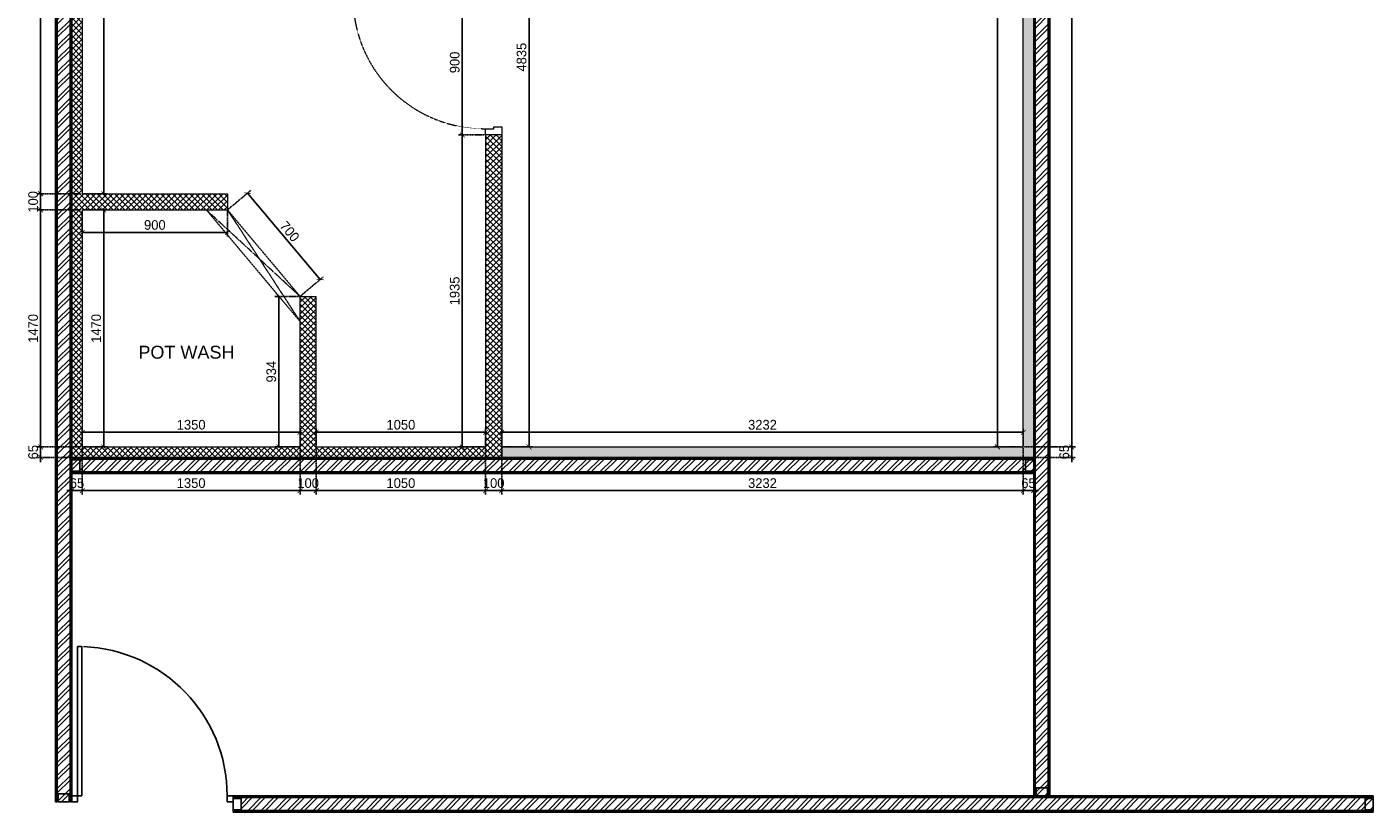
# Model space of a CAD drawing. Header units: millimetres. Extents: x 325 to 233617, y -9828 to 20555.
# Tile 24 of 45: x 138672 to 147015, y 3766 to 8636. Entities that reach past the tile are written whole.
import ezdxf

# ---------------------------------------------------------------- set-up
doc = ezdxf.new("R2010")
doc.units = ezdxf.units.MM
doc.header["$LTSCALE"] = 2.5
for name, pattern in [('HIDDEN', [0.375, 0.25, -0.125]), ('HIDDEN2 IDS', [1.666875, 1.11125, -0.555625]), ('HIDDENX2', [19.05, 12.7, -6.35])]:
    doc.linetypes.add(name, pattern=pattern)
for name, color, linetype, lineweight in [('Dimension', 40, 'Continuous', 0), ('ELEVATION 1', 143, 'Continuous', 18), ('HATCH LIGHT', 250, 'Continuous', 0), ('HATCH MEDIUM', 251, 'Continuous', 5), ('TEXT', 40, 'Continuous', 0), ('WALL', 132, 'Continuous', 25)]:
    doc.layers.add(name, color=color, linetype=linetype, lineweight=lineweight)
doc.layers.add('PROPOSED D&W', color=150, linetype='Continuous')
doc.layers.add('PROPOSED PARTITION', color=4, linetype='Continuous')
doc.styles.add('RG_3F_TITLE BLOCK_A1$0$A1 TBLOCK LBV$0$Style-arial', font='arial.ttf')
doc.styles.get("Standard").update_dxf_attribs({"font": 'GOTHIC.TTF'})
doc.dimstyles.new('AJKD_30', dxfattribs={"dimscale": 30, "dimtxt": 2, "dimasz": 1, "dimexe": 0.8, "dimexo": 0.8, "dimgap": 0.5, "dimtad": 1, "dimdec": 0, "dimzin": 0, "dimdsep": 46, "dimtxsty": 'Standard', "dimblk": 'ARCHTICK', "dimcen": 0.125, "dimclrd": 251, "dimclre": 251, "dimclrt": 42, "dimadec": 0, "dimazin": 0, "dimtfac": 1, "dimtdec": 0, "dimtix": 1, "dimtmove": 0, "dimatfit": 3, "dimfxl": 0, "dimtolj": 1, "dimtzin": 0, "dimarcsym": 0})

# ---------------------------------------------------------------- blocks, each defined once
blk = doc.blocks.new('*U84')
for points in [[(0, 0), (6936.3, 0), (6936.3, -10), (0, -10)], [(0, -100), (6936.3, -100), (6936.3, -90), (0, -90)]]:
    blk.add_lwpolyline(points, close=True)
at = {"color": 8}
for points in [[(0, -15), (50, -15), (50, -85), (0, -85)], [(6886.3, -15), (6936.3, -15), (6936.3, -85), (6886.3, -85)]]:
    blk.add_lwpolyline(points, close=True, dxfattribs=at)
blk = doc.blocks.new('*U96')
for points in [[(0, 0), (7065.6, 0), (7065.6, -10), (0, -10)], [(0, -100), (7065.6, -100), (7065.6, -90), (0, -90)]]:
    blk.add_lwpolyline(points, close=True)
at = {"color": 8}
for points in [[(0, -15), (50, -15), (50, -85), (0, -85)], [(7015.6, -15), (7065.6, -15), (7065.6, -85), (7015.6, -85)]]:
    blk.add_lwpolyline(points, close=True, dxfattribs=at)
blk = doc.blocks.new('*U83')
for points in [[(0, 0), (5962.2, 0), (5962.2, -10), (0, -10)], [(0, -100), (5962.2, -100), (5962.2, -90), (0, -90)]]:
    blk.add_lwpolyline(points, close=True)
at = {"color": 8}
for points in [[(0, -15), (50, -15), (50, -85), (0, -85)], [(5912.2, -15), (5962.2, -15), (5962.2, -85), (5912.2, -85)]]:
    blk.add_lwpolyline(points, close=True, dxfattribs=at)
blk = doc.blocks.new('*U|REF|REF|REF|REF|REF|REF81')
for p, q in [((915, 50), (915, -1227)), ((950, 50), (915, 50)), ((950, 50), (950, -1227)), ((915, -1227), (950, -1227))]:
    blk.add_line(p, q)
for points in [[(-327, 100), (-377, 100), (-377, 50), (-327, 50)], [(1000, 100), (950, 100), (950, 50), (1000, 50)]]:
    blk.add_lwpolyline(points, close=True)
blk.add_arc((950, 50), 1277, 180, 267.7713)
blk = doc.blocks.new('*U94')
for points in [[(0, 0), (8619.7, 0), (8619.7, -10), (0, -10)], [(0, -100), (8619.7, -100), (8619.7, -90), (0, -90)]]:
    blk.add_lwpolyline(points, close=True)
at = {"color": 8}
for points in [[(0, -15), (50, -15), (50, -85), (0, -85)], [(8569.7, -15), (8619.7, -15), (8619.7, -85), (8569.7, -85)]]:
    blk.add_lwpolyline(points, close=True, dxfattribs=at)
blk = doc.blocks.new('*U74')
h = blk.add_hatch(color=252)
h.paths.add_polyline_path([(-0.0025, 0.0153, 0.724863), (-0.0025, 0), (-0.0025, -0.036), (-0.0005, -0.036), (-0.0005, -0.0004, 1.209796)])
h.paths.add_polyline_path([(-0.006, 0.0076, -1), (0.006, 0.0076, -1)], flags=16)
blk.add_hatch(color=252).paths.add_polyline_path([(0.0076, 0.0101, -0.06361), (0.008, 0.0081), (0.0436, 0.0081), (0.0436, 0.0101)])
blk.add_lwpolyline([(-0.0025, 0.0153, 0.723917), (-0.0025, 0), (-0.0025, -0.036), (-0.0005, -0.036), (-0.0005, -0.0004, 1.209796), (-0.0025, 0.0153)], format="xyb")
blk.add_lwpolyline([(0.008, 0.0081), (0.0436, 0.0081), (0.0436, 0.0101), (0.0076, 0.0101)])
blk.add_circle((0, 0.0076), 0.00604)
blk = doc.blocks.new('*U117')
h = blk.add_hatch(color=7)
h.dxf.hatch_style = 1
h.paths.add_polyline_path([(47.5, -8.5), (47.5, -822), (97.5, -822), (97.5, -8.5)])
for points in [[(50, 51), (50, 100), (0, 100), (0, 0), (39, 0), (39, 51), (50, 51)], [(850, 51), (850, 100), (900, 100), (900, 0), (861, 0), (861, 51), (850, 51)]]:
    blk.add_lwpolyline(points)
blk.add_lwpolyline([(47.5, -8.5), (47.5, -822), (97.5, -822), (97.5, -8.5)], close=True)
at = {"color": 8, "linetype": 'HIDDEN2 IDS', "ltscale": 0.5}
blk.add_arc((47.5, -8.5), 813.5, 270.00154, 0.53069, dxfattribs=at)
at = {"xscale": -1000, "yscale": 1000, "zscale": 1000, "rotation": 180}
blk.add_blockref('*U74', (39.5, -0.4), dxfattribs=at)
blk = doc.blocks.new('_ArchTick')
at = {"color": 0, "linetype": 'ByBlock', "const_width": 0.15}
blk.add_lwpolyline([(-0.5, -0.5), (0.5, 0.5)], dxfattribs=at)
blk = doc.blocks.new('*D210')
at = {"layer": 'Defpoints', "color": 0}
for p in [(140364.4, 6121.5), (139014.4, 6030.7), (140364.4, 6030.7)]:
    blk.add_point(p, dxfattribs=at)
at = {"layer": 'Dimension', "color": 251, "linetype": 'HIDDEN', "lineweight": -2}
for p, q in [((139014.4, 6036.7), (139014.4, 6145.5)), ((140364.4, 6036.7), (140364.4, 6145.5))]:
    blk.add_line(p, q, dxfattribs=at)
at = {"layer": 'Dimension', "color": 251, "lineweight": -2}
blk.add_line((139014.4, 6121.5), (140364.4, 6121.5), dxfattribs=at)
at = {"layer": 'Dimension', "color": 251, "lineweight": -2, "xscale": 30, "yscale": 30, "zscale": 30, "rotation": 180}
blk.add_blockref('_ArchTick', (139014.4, 6121.5), dxfattribs=at)
at = {"layer": 'Dimension', "color": 251, "lineweight": -2, "xscale": 30, "yscale": 30, "zscale": 30}
blk.add_blockref('_ArchTick', (140364.4, 6121.5), dxfattribs=at)
at = {"layer": 'Dimension', "color": 42, "insert": (139689.4, 6168), "char_height": 60, "attachment_point": 5}
blk.add_mtext('\\A1;1350', dxfattribs=at)
blk = doc.blocks.new('*D211')
at = {"layer": 'Defpoints', "color": 0}
for p in [(139014.4, 7500.7), (139147.4, 7500.7), (139014.4, 6030.7)]:
    blk.add_point(p, dxfattribs=at)
at = {"layer": 'Dimension', "color": 251, "linetype": 'HIDDEN', "lineweight": -2}
for p, q in [((139020.4, 7500.7), (139171.4, 7500.7)), ((139020.4, 6030.7), (139171.4, 6030.7))]:
    blk.add_line(p, q, dxfattribs=at)
at = {"layer": 'Dimension', "color": 251, "lineweight": -2}
blk.add_line((139147.4, 6030.7), (139147.4, 7500.7), dxfattribs=at)
at = {"layer": 'Dimension', "color": 251, "lineweight": -2, "xscale": 30, "yscale": 30, "zscale": 30}
for p, rotation in [((139147.4, 7500.7), 90), ((139147.4, 6030.7), 270)]:
    blk.add_blockref('_ArchTick', p, dxfattribs=dict(at, rotation=rotation))
at = {"layer": 'Dimension', "color": 42, "insert": (139100.8, 6765.7), "char_height": 60, "attachment_point": 5, "rotation": 90}
blk.add_mtext('\\A1;1470', dxfattribs=at)
blk = doc.blocks.new('*D212')
at = {"layer": 'Defpoints', "color": 0}
for p in [(139014.4, 10765.7), (139147.4, 10765.7), (139014.4, 7600.7)]:
    blk.add_point(p, dxfattribs=at)
at = {"layer": 'Dimension', "color": 251, "linetype": 'HIDDEN', "lineweight": -2}
for p, q in [((139020.4, 10765.7), (139171.4, 10765.7)), ((139020.4, 7600.7), (139171.4, 7600.7))]:
    blk.add_line(p, q, dxfattribs=at)
at = {"layer": 'Dimension', "color": 251, "lineweight": -2}
blk.add_line((139147.4, 7600.7), (139147.4, 10765.7), dxfattribs=at)
at = {"layer": 'Dimension', "color": 251, "lineweight": -2, "xscale": 30, "yscale": 30, "zscale": 30}
for p, rotation in [((139147.4, 10765.7), 90), ((139147.4, 7600.7), 270)]:
    blk.add_blockref('_ArchTick', p, dxfattribs=dict(at, rotation=rotation))
at = {"layer": 'Dimension', "color": 42, "insert": (139100.8, 9183.2), "char_height": 60, "attachment_point": 5, "rotation": 90}
blk.add_mtext('\\A1;3165', dxfattribs=at)
blk = doc.blocks.new('*D213')
at = {"layer": 'Defpoints', "color": 0}
for p in [(139014.4, 7500.7), (139914.4, 7500.7), (139914.4, 7360.8)]:
    blk.add_point(p, dxfattribs=at)
at = {"layer": 'Dimension', "color": 251, "linetype": 'HIDDEN', "lineweight": -2}
for p, q in [((139014.4, 7494.7), (139014.4, 7336.8)), ((139914.4, 7494.7), (139914.4, 7336.8))]:
    blk.add_line(p, q, dxfattribs=at)
at = {"layer": 'Dimension', "color": 251, "lineweight": -2}
blk.add_line((139014.4, 7360.8), (139914.4, 7360.8), dxfattribs=at)
at = {"layer": 'Dimension', "color": 251, "lineweight": -2, "xscale": 30, "yscale": 30, "zscale": 30, "rotation": 180}
blk.add_blockref('_ArchTick', (139014.4, 7360.8), dxfattribs=at)
at = {"layer": 'Dimension', "color": 251, "lineweight": -2, "xscale": 30, "yscale": 30, "zscale": 30}
blk.add_blockref('_ArchTick', (139914.4, 7360.8), dxfattribs=at)
at = {"layer": 'Dimension', "color": 42, "insert": (139464.4, 7407.3), "char_height": 60, "attachment_point": 5}
blk.add_mtext('\\A1;900', dxfattribs=at)
blk = doc.blocks.new('*D214')
at = {"layer": 'Defpoints', "color": 0}
for p in [(140364.4, 6964.4), (140232.7, 6030.7), (140364.4, 6030.7)]:
    blk.add_point(p, dxfattribs=at)
at = {"layer": 'Dimension', "color": 251, "linetype": 'HIDDEN', "lineweight": -2}
for p, q in [((140358.4, 6964.4), (140208.7, 6964.4)), ((140358.4, 6030.7), (140208.7, 6030.7))]:
    blk.add_line(p, q, dxfattribs=at)
at = {"layer": 'Dimension', "color": 251, "lineweight": -2}
blk.add_line((140232.7, 6964.4), (140232.7, 6030.7), dxfattribs=at)
at = {"layer": 'Dimension', "color": 251, "lineweight": -2, "xscale": 30, "yscale": 30, "zscale": 30}
for p, rotation in [((140232.7, 6964.4), 90), ((140232.7, 6030.7), 270)]:
    blk.add_blockref('_ArchTick', p, dxfattribs=dict(at, rotation=rotation))
at = {"layer": 'Dimension', "color": 42, "insert": (140186.2, 6497.5), "char_height": 60, "attachment_point": 5, "rotation": 90}
blk.add_mtext('\\A1;934', dxfattribs=at)
blk = doc.blocks.new('*D215')
at = {"layer": 'Defpoints', "color": 0}
for p in [(141514.4, 6121.5), (140464.4, 6030.7), (141514.4, 6030.7)]:
    blk.add_point(p, dxfattribs=at)
at = {"layer": 'Dimension', "color": 251, "linetype": 'HIDDEN', "lineweight": -2}
for p, q in [((140464.4, 6036.7), (140464.4, 6145.5)), ((141514.4, 6036.7), (141514.4, 6145.5))]:
    blk.add_line(p, q, dxfattribs=at)
at = {"layer": 'Dimension', "color": 251, "lineweight": -2}
blk.add_line((140464.4, 6121.5), (141514.4, 6121.5), dxfattribs=at)
at = {"layer": 'Dimension', "color": 251, "lineweight": -2, "xscale": 30, "yscale": 30, "zscale": 30, "rotation": 180}
blk.add_blockref('_ArchTick', (140464.4, 6121.5), dxfattribs=at)
at = {"layer": 'Dimension', "color": 251, "lineweight": -2, "xscale": 30, "yscale": 30, "zscale": 30}
blk.add_blockref('_ArchTick', (141514.4, 6121.5), dxfattribs=at)
at = {"layer": 'Dimension', "color": 42, "insert": (140989.4, 6168), "char_height": 60, "attachment_point": 5}
blk.add_mtext('\\A1;1050', dxfattribs=at)
blk = doc.blocks.new('*D216')
at = {"layer": 'Defpoints', "color": 0}
for p in [(141369.7, 7965.7), (141514.4, 7965.7), (141514.4, 6030.7)]:
    blk.add_point(p, dxfattribs=at)
at = {"layer": 'Dimension', "color": 251, "linetype": 'HIDDEN', "lineweight": -2}
for p, q in [((141508.4, 7965.7), (141345.7, 7965.7)), ((141508.4, 6030.7), (141345.7, 6030.7))]:
    blk.add_line(p, q, dxfattribs=at)
at = {"layer": 'Dimension', "color": 251, "lineweight": -2}
blk.add_line((141369.7, 6030.7), (141369.7, 7965.7), dxfattribs=at)
at = {"layer": 'Dimension', "color": 251, "lineweight": -2, "xscale": 30, "yscale": 30, "zscale": 30}
for p, rotation in [((141369.7, 7965.7), 90), ((141369.7, 6030.7), 270)]:
    blk.add_blockref('_ArchTick', p, dxfattribs=dict(at, rotation=rotation))
at = {"layer": 'Dimension', "color": 42, "insert": (141323.2, 6998.2), "char_height": 60, "attachment_point": 5, "rotation": 90}
blk.add_mtext('\\A1;1935', dxfattribs=at)
blk = doc.blocks.new('*D217')
at = {"layer": 'Defpoints', "color": 0}
for p in [(141369.7, 8865.7), (141514.4, 8865.7), (141514.4, 7965.7)]:
    blk.add_point(p, dxfattribs=at)
at = {"layer": 'Dimension', "color": 251, "linetype": 'HIDDEN', "lineweight": -2}
for p, q in [((141508.4, 8865.7), (141345.7, 8865.7)), ((141508.4, 7965.7), (141345.7, 7965.7))]:
    blk.add_line(p, q, dxfattribs=at)
at = {"layer": 'Dimension', "color": 251, "lineweight": -2}
blk.add_line((141369.7, 7965.7), (141369.7, 8865.7), dxfattribs=at)
at = {"layer": 'Dimension', "color": 251, "lineweight": -2, "xscale": 30, "yscale": 30, "zscale": 30}
for p, rotation in [((141369.7, 8865.7), 90), ((141369.7, 7965.7), 270)]:
    blk.add_blockref('_ArchTick', p, dxfattribs=dict(at, rotation=rotation))
at = {"layer": 'Dimension', "color": 42, "insert": (141323.2, 8415.7), "char_height": 60, "attachment_point": 5, "rotation": 90}
blk.add_mtext('\\A1;900', dxfattribs=at)
blk = doc.blocks.new('*D220')
at = {"layer": 'Defpoints', "color": 0}
for p in [(144846.6, 6121.5), (141614.4, 6030.7), (144846.6, 6030.7)]:
    blk.add_point(p, dxfattribs=at)
at = {"layer": 'Dimension', "color": 251, "linetype": 'HIDDEN', "lineweight": -2}
for p, q in [((141614.4, 6036.7), (141614.4, 6145.5)), ((144846.6, 6036.7), (144846.6, 6145.5))]:
    blk.add_line(p, q, dxfattribs=at)
at = {"layer": 'Dimension', "color": 251, "lineweight": -2}
blk.add_line((141614.4, 6121.5), (144846.6, 6121.5), dxfattribs=at)
at = {"layer": 'Dimension', "color": 251, "lineweight": -2, "xscale": 30, "yscale": 30, "zscale": 30, "rotation": 180}
blk.add_blockref('_ArchTick', (141614.4, 6121.5), dxfattribs=at)
at = {"layer": 'Dimension', "color": 251, "lineweight": -2, "xscale": 30, "yscale": 30, "zscale": 30}
blk.add_blockref('_ArchTick', (144846.6, 6121.5), dxfattribs=at)
at = {"layer": 'Dimension', "color": 42, "insert": (143230.5, 6168), "char_height": 60, "attachment_point": 5}
blk.add_mtext('\\A1;3232', dxfattribs=at)
blk = doc.blocks.new('*D221')
at = {"layer": 'Defpoints', "color": 0}
for p in [(141614.4, 10865.7), (141783.7, 10865.7), (141614.4, 6030.7)]:
    blk.add_point(p, dxfattribs=at)
at = {"layer": 'Dimension', "color": 251, "linetype": 'HIDDEN', "lineweight": -2}
for p, q in [((141620.4, 10865.7), (141807.7, 10865.7)), ((141620.4, 6030.7), (141807.7, 6030.7))]:
    blk.add_line(p, q, dxfattribs=at)
at = {"layer": 'Dimension', "color": 251, "lineweight": -2}
blk.add_line((141783.7, 6030.7), (141783.7, 10865.7), dxfattribs=at)
at = {"layer": 'Dimension', "color": 251, "lineweight": -2, "xscale": 30, "yscale": 30, "zscale": 30}
for p, rotation in [((141783.7, 10865.7), 90), ((141783.7, 6030.7), 270)]:
    blk.add_blockref('_ArchTick', p, dxfattribs=dict(at, rotation=rotation))
at = {"layer": 'Dimension', "color": 42, "insert": (141737.2, 8448.2), "char_height": 60, "attachment_point": 5, "rotation": 90}
blk.add_mtext('\\A1;4835', dxfattribs=at)
blk = doc.blocks.new('*D227')
at = {"layer": 'Defpoints', "color": 0}
for p in [(144686.7, 12502.3), (144846.6, 12502.3), (144846.6, 6030.7)]:
    blk.add_point(p, dxfattribs=at)
at = {"layer": 'Dimension', "color": 251, "linetype": 'HIDDEN', "lineweight": -2}
for p, q in [((144840.6, 12502.3), (144662.7, 12502.3)), ((144840.6, 6030.7), (144662.7, 6030.7))]:
    blk.add_line(p, q, dxfattribs=at)
at = {"layer": 'Dimension', "color": 251, "lineweight": -2}
blk.add_line((144686.7, 6030.7), (144686.7, 12502.3), dxfattribs=at)
at = {"layer": 'Dimension', "color": 251, "lineweight": -2, "xscale": 30, "yscale": 30, "zscale": 30}
for p, rotation in [((144686.7, 12502.3), 90), ((144686.7, 6030.7), 270)]:
    blk.add_blockref('_ArchTick', p, dxfattribs=dict(at, rotation=rotation))
at = {"layer": 'Dimension', "color": 42, "insert": (144640.2, 9266.5), "char_height": 60, "attachment_point": 5, "rotation": 90}
blk.add_mtext('\\A1;6472', dxfattribs=at)
blk = doc.blocks.new('*D229')
at = {"layer": 'Defpoints', "color": 0}
for p in [(139014.4, 6030.7), (140364.4, 6030.7), (140364.4, 5759.5)]:
    blk.add_point(p, dxfattribs=at)
at = {"layer": 'Dimension', "color": 251, "linetype": 'HIDDEN', "lineweight": -2}
for p, q in [((139014.4, 6024.7), (139014.4, 5735.5)), ((140364.4, 6024.7), (140364.4, 5735.5))]:
    blk.add_line(p, q, dxfattribs=at)
at = {"layer": 'Dimension', "color": 251, "lineweight": -2}
blk.add_line((139014.4, 5759.5), (140364.4, 5759.5), dxfattribs=at)
at = {"layer": 'Dimension', "color": 251, "lineweight": -2, "xscale": 30, "yscale": 30, "zscale": 30, "rotation": 180}
blk.add_blockref('_ArchTick', (139014.4, 5759.5), dxfattribs=at)
at = {"layer": 'Dimension', "color": 251, "lineweight": -2, "xscale": 30, "yscale": 30, "zscale": 30}
blk.add_blockref('_ArchTick', (140364.4, 5759.5), dxfattribs=at)
at = {"layer": 'Dimension', "color": 42, "insert": (139689.4, 5806), "char_height": 60, "attachment_point": 5}
blk.add_mtext('\\A1;1350', dxfattribs=at)
blk = doc.blocks.new('*D230')
at = {"layer": 'Defpoints', "color": 0}
for p in [(140364.4, 6030.7), (140464.4, 6030.7), (140464.4, 5759.5)]:
    blk.add_point(p, dxfattribs=at)
at = {"layer": 'Dimension', "color": 251, "linetype": 'HIDDEN', "lineweight": -2}
for p, q in [((140364.4, 6024.7), (140364.4, 5735.5)), ((140464.4, 6024.7), (140464.4, 5735.5))]:
    blk.add_line(p, q, dxfattribs=at)
at = {"layer": 'Dimension', "color": 251, "lineweight": -2}
for p, q in [((140364.4, 5759.5), (140334.4, 5759.5)), ((140364.4, 5759.5), (140464.4, 5759.5)), ((140464.4, 5759.5), (140494.4, 5759.5))]:
    blk.add_line(p, q, dxfattribs=at)
at = {"layer": 'Dimension', "color": 251, "lineweight": -2, "xscale": 30, "yscale": 30, "zscale": 30}
blk.add_blockref('_ArchTick', (140364.4, 5759.5), dxfattribs=at)
at = {"layer": 'Dimension', "color": 251, "lineweight": -2, "xscale": 30, "yscale": 30, "zscale": 30, "rotation": 180}
blk.add_blockref('_ArchTick', (140464.4, 5759.5), dxfattribs=at)
at = {"layer": 'Dimension', "color": 42, "insert": (140414.4, 5806), "char_height": 60, "attachment_point": 5}
blk.add_mtext('\\A1;100', dxfattribs=at)
blk = doc.blocks.new('*D231')
at = {"layer": 'Defpoints', "color": 0}
for p in [(140464.4, 6030.7), (141514.4, 6030.7), (141514.4, 5759.5)]:
    blk.add_point(p, dxfattribs=at)
at = {"layer": 'Dimension', "color": 251, "linetype": 'HIDDEN', "lineweight": -2}
for p, q in [((140464.4, 6024.7), (140464.4, 5735.5)), ((141514.4, 6024.7), (141514.4, 5735.5))]:
    blk.add_line(p, q, dxfattribs=at)
at = {"layer": 'Dimension', "color": 251, "lineweight": -2}
blk.add_line((140464.4, 5759.5), (141514.4, 5759.5), dxfattribs=at)
at = {"layer": 'Dimension', "color": 251, "lineweight": -2, "xscale": 30, "yscale": 30, "zscale": 30, "rotation": 180}
blk.add_blockref('_ArchTick', (140464.4, 5759.5), dxfattribs=at)
at = {"layer": 'Dimension', "color": 251, "lineweight": -2, "xscale": 30, "yscale": 30, "zscale": 30}
blk.add_blockref('_ArchTick', (141514.4, 5759.5), dxfattribs=at)
at = {"layer": 'Dimension', "color": 42, "insert": (140989.4, 5806), "char_height": 60, "attachment_point": 5}
blk.add_mtext('\\A1;1050', dxfattribs=at)
blk = doc.blocks.new('*D232')
at = {"layer": 'Defpoints', "color": 0}
for p in [(141514.4, 6030.7), (141614.4, 6030.7), (141614.4, 5759.5)]:
    blk.add_point(p, dxfattribs=at)
at = {"layer": 'Dimension', "color": 251, "linetype": 'HIDDEN', "lineweight": -2}
for p, q in [((141514.4, 6024.7), (141514.4, 5735.5)), ((141614.4, 6024.7), (141614.4, 5735.5))]:
    blk.add_line(p, q, dxfattribs=at)
at = {"layer": 'Dimension', "color": 251, "lineweight": -2}
for p, q in [((141514.4, 5759.5), (141484.4, 5759.5)), ((141514.4, 5759.5), (141614.4, 5759.5)), ((141614.4, 5759.5), (141644.4, 5759.5))]:
    blk.add_line(p, q, dxfattribs=at)
at = {"layer": 'Dimension', "color": 251, "lineweight": -2, "xscale": 30, "yscale": 30, "zscale": 30}
blk.add_blockref('_ArchTick', (141514.4, 5759.5), dxfattribs=at)
at = {"layer": 'Dimension', "color": 251, "lineweight": -2, "xscale": 30, "yscale": 30, "zscale": 30, "rotation": 180}
blk.add_blockref('_ArchTick', (141614.4, 5759.5), dxfattribs=at)
at = {"layer": 'Dimension', "color": 42, "insert": (141564.4, 5806), "char_height": 60, "attachment_point": 5}
blk.add_mtext('\\A1;100', dxfattribs=at)
blk = doc.blocks.new('*D233')
at = {"layer": 'Defpoints', "color": 0}
for p in [(141614.4, 6030.7), (144846.6, 6030.7), (144846.6, 5759.5)]:
    blk.add_point(p, dxfattribs=at)
at = {"layer": 'Dimension', "color": 251, "linetype": 'HIDDEN', "lineweight": -2}
for p, q in [((141614.4, 6024.7), (141614.4, 5735.5)), ((144846.6, 6024.7), (144846.6, 5735.5))]:
    blk.add_line(p, q, dxfattribs=at)
at = {"layer": 'Dimension', "color": 251, "lineweight": -2}
blk.add_line((141614.4, 5759.5), (144846.6, 5759.5), dxfattribs=at)
at = {"layer": 'Dimension', "color": 251, "lineweight": -2, "xscale": 30, "yscale": 30, "zscale": 30, "rotation": 180}
blk.add_blockref('_ArchTick', (141614.4, 5759.5), dxfattribs=at)
at = {"layer": 'Dimension', "color": 251, "lineweight": -2, "xscale": 30, "yscale": 30, "zscale": 30}
blk.add_blockref('_ArchTick', (144846.6, 5759.5), dxfattribs=at)
at = {"layer": 'Dimension', "color": 42, "insert": (143230.5, 5806), "char_height": 60, "attachment_point": 5}
blk.add_mtext('\\A1;3232', dxfattribs=at)
blk = doc.blocks.new('*D234')
at = {"layer": 'Defpoints', "color": 0}
for p in [(144846.6, 6030.7), (144911.6, 6030.7), (144911.6, 5759.5)]:
    blk.add_point(p, dxfattribs=at)
at = {"layer": 'Dimension', "color": 251, "linetype": 'HIDDEN', "lineweight": -2}
for p, q in [((144846.6, 6024.7), (144846.6, 5735.5)), ((144911.6, 6024.7), (144911.6, 5735.5))]:
    blk.add_line(p, q, dxfattribs=at)
at = {"layer": 'Dimension', "color": 251, "lineweight": -2}
for p, q in [((144846.6, 5759.5), (144816.6, 5759.5)), ((144846.6, 5759.5), (144911.6, 5759.5)), ((144911.6, 5759.5), (144941.6, 5759.5))]:
    blk.add_line(p, q, dxfattribs=at)
at = {"layer": 'Dimension', "color": 251, "lineweight": -2, "xscale": 30, "yscale": 30, "zscale": 30}
blk.add_blockref('_ArchTick', (144846.6, 5759.5), dxfattribs=at)
at = {"layer": 'Dimension', "color": 251, "lineweight": -2, "xscale": 30, "yscale": 30, "zscale": 30, "rotation": 180}
blk.add_blockref('_ArchTick', (144911.6, 5759.5), dxfattribs=at)
at = {"layer": 'Dimension', "color": 42, "insert": (144879.1, 5806), "char_height": 60, "attachment_point": 5}
blk.add_mtext('\\A1;65', dxfattribs=at)
blk = doc.blocks.new('*D235')
at = {"layer": 'Defpoints', "color": 0}
for p in [(138949.4, 6030.7), (139014.4, 6030.7), (138949.4, 5759.5)]:
    blk.add_point(p, dxfattribs=at)
at = {"layer": 'Dimension', "color": 251, "linetype": 'HIDDEN', "lineweight": -2}
for p, q in [((138949.4, 6024.7), (138949.4, 5735.5)), ((139014.4, 6024.7), (139014.4, 5735.5))]:
    blk.add_line(p, q, dxfattribs=at)
at = {"layer": 'Dimension', "color": 251, "lineweight": -2}
for p, q in [((138949.4, 5759.5), (138919.4, 5759.5)), ((139014.4, 5759.5), (138949.4, 5759.5)), ((139014.4, 5759.5), (139044.4, 5759.5))]:
    blk.add_line(p, q, dxfattribs=at)
at = {"layer": 'Dimension', "color": 251, "lineweight": -2, "xscale": 30, "yscale": 30, "zscale": 30}
blk.add_blockref('_ArchTick', (138949.4, 5759.5), dxfattribs=at)
at = {"layer": 'Dimension', "color": 251, "lineweight": -2, "xscale": 30, "yscale": 30, "zscale": 30, "rotation": 180}
blk.add_blockref('_ArchTick', (139014.4, 5759.5), dxfattribs=at)
at = {"layer": 'Dimension', "color": 42, "insert": (138981.9, 5806), "char_height": 60, "attachment_point": 5}
blk.add_mtext('\\A1;65', dxfattribs=at)
blk = doc.blocks.new('*D236')
at = {"layer": 'Defpoints', "color": 0}
for p in [(138756.6, 6030.7), (139014.4, 6030.7), (138949.4, 5965.7)]:
    blk.add_point(p, dxfattribs=at)
at = {"layer": 'Dimension', "color": 251, "linetype": 'HIDDEN', "lineweight": -2}
for p, q in [((139008.4, 6030.7), (138732.6, 6030.7)), ((138943.4, 5965.7), (138732.6, 5965.7))]:
    blk.add_line(p, q, dxfattribs=at)
at = {"layer": 'Dimension', "color": 251, "lineweight": -2}
for p, q in [((138756.6, 6030.7), (138756.6, 6060.7)), ((138756.6, 5965.7), (138756.6, 6030.7)), ((138756.6, 5965.7), (138756.6, 5935.7))]:
    blk.add_line(p, q, dxfattribs=at)
at = {"layer": 'Dimension', "color": 251, "lineweight": -2, "xscale": 30, "yscale": 30, "zscale": 30}
for p, rotation in [((138756.6, 6030.7), 270), ((138756.6, 5965.7), 90)]:
    blk.add_blockref('_ArchTick', p, dxfattribs=dict(at, rotation=rotation))
at = {"layer": 'Dimension', "color": 42, "insert": (138710.1, 5998.2), "char_height": 60, "attachment_point": 5, "rotation": 90}
blk.add_mtext('\\A1;65', dxfattribs=at)
blk = doc.blocks.new('*D237')
at = {"layer": 'Defpoints', "color": 0}
for p in [(138756.6, 7500.7), (139014.4, 7500.7), (139014.4, 6030.7)]:
    blk.add_point(p, dxfattribs=at)
at = {"layer": 'Dimension', "color": 251, "linetype": 'HIDDEN', "lineweight": -2}
for p, q in [((139008.4, 7500.7), (138732.6, 7500.7)), ((139008.4, 6030.7), (138732.6, 6030.7))]:
    blk.add_line(p, q, dxfattribs=at)
at = {"layer": 'Dimension', "color": 251, "lineweight": -2}
blk.add_line((138756.6, 6030.7), (138756.6, 7500.7), dxfattribs=at)
at = {"layer": 'Dimension', "color": 251, "lineweight": -2, "xscale": 30, "yscale": 30, "zscale": 30}
for p, rotation in [((138756.6, 7500.7), 90), ((138756.6, 6030.7), 270)]:
    blk.add_blockref('_ArchTick', p, dxfattribs=dict(at, rotation=rotation))
at = {"layer": 'Dimension', "color": 42, "insert": (138710.1, 6765.7), "char_height": 60, "attachment_point": 5, "rotation": 90}
blk.add_mtext('\\A1;1470', dxfattribs=at)
blk = doc.blocks.new('*D238')
at = {"layer": 'Defpoints', "color": 0}
for p in [(138756.6, 7600.7), (139014.4, 7600.7), (139014.4, 7500.7)]:
    blk.add_point(p, dxfattribs=at)
at = {"layer": 'Dimension', "color": 251, "linetype": 'HIDDEN', "lineweight": -2}
for p, q in [((139008.4, 7600.7), (138732.6, 7600.7)), ((139008.4, 7500.7), (138732.6, 7500.7))]:
    blk.add_line(p, q, dxfattribs=at)
at = {"layer": 'Dimension', "color": 251, "lineweight": -2}
for p, q in [((138756.6, 7600.7), (138756.6, 7630.7)), ((138756.6, 7500.7), (138756.6, 7600.7)), ((138756.6, 7500.7), (138756.6, 7470.7))]:
    blk.add_line(p, q, dxfattribs=at)
at = {"layer": 'Dimension', "color": 251, "lineweight": -2, "xscale": 30, "yscale": 30, "zscale": 30}
for p, rotation in [((138756.6, 7600.7), 270), ((138756.6, 7500.7), 90)]:
    blk.add_blockref('_ArchTick', p, dxfattribs=dict(at, rotation=rotation))
at = {"layer": 'Dimension', "color": 42, "insert": (138710.1, 7550.7), "char_height": 60, "attachment_point": 5, "rotation": 90}
blk.add_mtext('\\A1;100', dxfattribs=at)
blk = doc.blocks.new('*D239')
at = {"layer": 'Defpoints', "color": 0}
for p in [(138756.6, 10765.7), (139014.4, 10765.7), (139014.4, 7600.7)]:
    blk.add_point(p, dxfattribs=at)
at = {"layer": 'Dimension', "color": 251, "linetype": 'HIDDEN', "lineweight": -2}
for p, q in [((139008.4, 10765.7), (138732.6, 10765.7)), ((139008.4, 7600.7), (138732.6, 7600.7))]:
    blk.add_line(p, q, dxfattribs=at)
at = {"layer": 'Dimension', "color": 251, "lineweight": -2}
blk.add_line((138756.6, 7600.7), (138756.6, 10765.7), dxfattribs=at)
at = {"layer": 'Dimension', "color": 251, "lineweight": -2, "xscale": 30, "yscale": 30, "zscale": 30}
for p, rotation in [((138756.6, 10765.7), 90), ((138756.6, 7600.7), 270)]:
    blk.add_blockref('_ArchTick', p, dxfattribs=dict(at, rotation=rotation))
at = {"layer": 'Dimension', "color": 42, "insert": (138710.1, 9183.2), "char_height": 60, "attachment_point": 5, "rotation": 90}
blk.add_mtext('\\A1;3165', dxfattribs=at)
blk = doc.blocks.new('*D244')
at = {"layer": 'Defpoints', "color": 0}
for p in [(144846.6, 6030.7), (145147.1, 6030.7), (144911.6, 5965.7)]:
    blk.add_point(p, dxfattribs=at)
at = {"layer": 'Dimension', "color": 251, "linetype": 'HIDDEN', "lineweight": -2}
for p, q in [((144852.6, 6030.7), (145171.1, 6030.7)), ((144917.6, 5965.7), (145171.1, 5965.7))]:
    blk.add_line(p, q, dxfattribs=at)
at = {"layer": 'Dimension', "color": 251, "lineweight": -2}
for p, q in [((145147.1, 6030.7), (145147.1, 6060.7)), ((145147.1, 5965.7), (145147.1, 6030.7)), ((145147.1, 5965.7), (145147.1, 5935.7))]:
    blk.add_line(p, q, dxfattribs=at)
at = {"layer": 'Dimension', "color": 251, "lineweight": -2, "xscale": 30, "yscale": 30, "zscale": 30}
for p, rotation in [((145147.1, 6030.7), 270), ((145147.1, 5965.7), 90)]:
    blk.add_blockref('_ArchTick', p, dxfattribs=dict(at, rotation=rotation))
at = {"layer": 'Dimension', "color": 42, "insert": (145100.6, 5998.2), "char_height": 60, "attachment_point": 5, "rotation": 90}
blk.add_mtext('\\A1;65', dxfattribs=at)
blk = doc.blocks.new('*D245')
at = {"layer": 'Defpoints', "color": 0}
for p in [(144846.6, 12502.3), (145147.1, 12502.3), (144846.6, 6030.7)]:
    blk.add_point(p, dxfattribs=at)
at = {"layer": 'Dimension', "color": 251, "linetype": 'HIDDEN', "lineweight": -2}
for p, q in [((144852.6, 12502.3), (145171.1, 12502.3)), ((144852.6, 6030.7), (145171.1, 6030.7))]:
    blk.add_line(p, q, dxfattribs=at)
at = {"layer": 'Dimension', "color": 251, "lineweight": -2}
blk.add_line((145147.1, 6030.7), (145147.1, 12502.3), dxfattribs=at)
at = {"layer": 'Dimension', "color": 251, "lineweight": -2, "xscale": 30, "yscale": 30, "zscale": 30}
for p, rotation in [((145147.1, 12502.3), 90), ((145147.1, 6030.7), 270)]:
    blk.add_blockref('_ArchTick', p, dxfattribs=dict(at, rotation=rotation))
at = {"layer": 'Dimension', "color": 42, "insert": (145100.6, 9266.5), "char_height": 60, "attachment_point": 5, "rotation": 90}
blk.add_mtext('\\A1;6472', dxfattribs=at)
blk = doc.blocks.new('*D265')
at = {"layer": 'Defpoints', "color": 0}
for p in [(140039.2, 7605.4), (139914.4, 7500.7), (140364.4, 6964.4)]:
    blk.add_point(p, dxfattribs=at)
at = {"layer": 'Dimension', "color": 251, "linetype": 'HIDDEN', "lineweight": -2}
for p, q in [((139919, 7504.5), (140057.6, 7620.8)), ((140369, 6968.3), (140507.6, 7084.6))]:
    blk.add_line(p, q, dxfattribs=at)
at = {"layer": 'Dimension', "color": 251, "lineweight": -2}
blk.add_line((140489.2, 7069.1), (140039.2, 7605.4), dxfattribs=at)
at = {"layer": 'Dimension', "color": 251, "lineweight": -2, "xscale": 30, "yscale": 30, "zscale": 30}
for p, rotation in [((140039.2, 7605.4), 130.0000000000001), ((140489.2, 7069.1), 310.0000000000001)]:
    blk.add_blockref('_ArchTick', p, dxfattribs=dict(at, rotation=rotation))
at = {"layer": 'Dimension', "color": 42, "insert": (140299.8, 7367.2), "char_height": 60, "attachment_point": 5, "rotation": 310}
blk.add_mtext('\\A1;700', dxfattribs=at)

msp = doc.modelspace()

# ---------------------------------------------------------------- hatches: boundary and pattern name
at = {"layer": 'HATCH LIGHT'}
h = msp.add_hatch(dxfattribs=at)
h.set_pattern_fill('ANSI36', color=256, scale=7)
h.paths.add_polyline_path([(144911.6, 12485.3), (144920, 12485.3), (145132, 12864.4), (145068.8, 12899.7), (144846.6, 12502.3), (144846.6, 6030.7), (141614.4, 6030.7), (141614.4, 5965.7), (144911.6, 5965.7)])
h = msp.add_hatch(dxfattribs=at)
h.set_pattern_fill('ANSI32', color=256, scale=6)
h.paths.add_polyline_path([(145011.6, 12443.3), (144911.6, 12443.3), (144911.6, 3865.7), (145011.6, 3865.7)])
h.paths.add_polyline_path([(145011.6, 12444.2), (144911.6, 12444.2), (144911.6, 12473.9), (144917.1, 12480.1), (145132, 12864.4), (145219.2, 12815.6)])
h = msp.add_hatch(dxfattribs=at)
h.set_pattern_fill('ANSI37', color=256, scale=8)
h.set_pattern_definition([(45, (139442.583, 7515.665), (-17.96051, 17.96051), []), (135, (139442.583, 7515.665), (-17.96051, -17.96051), [])])
h.paths.add_polyline_path([(141614.4, 7965.7), (141514.4, 7965.7), (141514.4, 5965.7), (141614.4, 5965.7)])
h.paths.add_polyline_path([(141514.4, 6030.7), (140464.4, 6030.7), (140465.1, 5965.7), (141514.4, 5965.7)])
h.paths.add_polyline_path([(140464.4, 6964.4), (140364.4, 6964.4), (140364.4, 6903.2), (140364.4, 6850.7), (140364.4, 6030.7), (139014.4, 6030.7), (139014.4, 7500.7), (139715, 7500.7), (139914.4, 7500.7), (139914.4, 7600.7), (139755.8, 7600.7), (139014.4, 7600.7), (139014.4, 10765.7), (138949.4, 10765.7), (138949.4, 5965.7), (140465.1, 5965.7), (140464.4, 6030.7)])
h.paths.add_polyline_path([(141614.4, 10865.7), (139349.4, 10865.7), (139349.4, 10765.7), (141514.4, 10765.7), (141514.4, 9165.7), (141514.4, 8865.7), (141614.4, 8865.7)])
h = msp.add_hatch(dxfattribs=at)
h.set_pattern_fill('ANSI32', color=256, scale=6)
h.set_pattern_definition([(45, (253.3, 278.26), (-40.411153, 40.411153), []), (45, (280.24, 278.26), (-40.411153, 40.411153), [])])
h.paths.add_polyline_path([(138949.4, 10765.7), (138849.4, 10765.7), (138849.4, 3830.2), (138949.4, 3830.2)])
h = msp.add_hatch(dxfattribs=at)
h.set_pattern_fill('ANSI32', color=256, scale=6)
h.paths.add_polyline_path([(144911.6, 5865.7), (144911.6, 5965.7), (138949.4, 5965.7), (138949.4, 5865.7)])
h = msp.add_hatch(dxfattribs=at)
h.set_pattern_fill('ANSI32', color=256, scale=6)
h.paths.add_polyline_path([(147014.9, 3765.7), (147014.9, 3865.7), (139999.4, 3865.7), (139999.4, 3765.7)])

# ---------------------------------------------------------------- linework, layer by layer
at = {"layer": 'ELEVATION 1'}
for p, q in [((144846.6, 6030.7), (144846.6, 12502.3)), ((139014.4, 10765.7), (139014.4, 7600.7)), ((141514.4, 7965.7), (141514.4, 6030.7)), ((141614.4, 7965.7), (141514.4, 7965.7)), ((141614.4, 7965.7), (141614.4, 5965.7)), ((139014.4, 7600.7), (139914.4, 7600.7)), ((139914.4, 7600.7), (139914.4, 7500.7)), ((139014.4, 7500.7), (139014.4, 6030.7)), ((139014.4, 7500.7), (139914.4, 7500.7)), ((140364.4, 6030.7), (140364.4, 6964.4)), ((140364.4, 6964.4), (140464.4, 6964.4)), ((140464.4, 6030.7), (140464.4, 6964.4)), ((139014.4, 6030.7), (140364.4, 6030.7)), ((140464.4, 6030.7), (141514.4, 6030.7)), ((141614.4, 6030.7), (144846.6, 6030.7))]:
    msp.add_line(p, q, dxfattribs=at)
at = {"layer": 'HATCH LIGHT', "linetype": 'HIDDENX2', "ltscale": 0.02}
for p, q in [((139783.9, 7500.7), (140364.4, 6808.9)), ((140364.4, 6964.4), (139783.9, 7500.7)), ((139914.4, 7500.7), (140364.4, 6964.4)), ((139914.4, 7500.7), (140364.4, 6808.9))]:
    msp.add_line(p, q, dxfattribs=at)

# ---------------------------------------------------------------- block references
at = {"layer": 'HATCH MEDIUM', "extrusion": (0, 0, -1), "xscale": -1, "zscale": -1, "rotation": 89.99970790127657}
msp.add_blockref('*U117', (-141514.4, 8865.7), dxfattribs=at)
at = {"layer": 'PROPOSED D&W', "xscale": 0.7259695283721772, "yscale": 0.7259695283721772, "zscale": 0.7259695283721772, "rotation": 180}
msp.add_blockref('*U|REF|REF|REF|REF|REF|REF81', (139675.3, 3902), dxfattribs=at)
at = {"layer": 'PROPOSED PARTITION', "xscale": -1, "rotation": 180}
msp.add_blockref('*U96', (139949.4, 3765.7), dxfattribs=at)
at = {"layer": 'WALL', "xscale": -1}
for name, p, rotation in [('*U94', (145011.6, 3865.7), 270), ('*U84', (138849.4, 10765.7), 90)]:
    msp.add_blockref(name, p, dxfattribs=dict(at, rotation=rotation))
at = {"layer": 'WALL'}
msp.add_blockref('*U83', (138949.4, 5965.7), dxfattribs=at)

# ---------------------------------------------------------------- texts
at = {"layer": 'TEXT', "insert": (138981.9, 6658.2), "char_height": 80, "width": 1339.194, "attachment_point": 1, "style": 'RG_3F_TITLE BLOCK_A1$0$A1 TBLOCK LBV$0$Style-arial'}
msp.add_mtext('{\\W6.1251;  }POT WASH', dxfattribs=at)

# ---------------------------------------------------------------- dimensions: what is measured, and where the dimension line sits
at = {"layer": 'Dimension'}
for base, p1, p2, override, picture, middle in [((144686.7, 12502.3), (144846.6, 6030.7), (144846.6, 12502.3), {"dimexo": 0.2, "dimfxl": 10}, '*D227', (144640.2, 9266.5)), ((145147.1, 12502.3), (144846.6, 6030.7), (144846.6, 12502.3), {"dimexo": 0.2, "dimtmove": 1, "dimfxl": 10}, '*D245', (145100.6, 9266.5)), ((141783.7, 10865.7), (141614.4, 6030.7), (141614.4, 10865.7), {"dimexo": 0.2, "dimfxl": 10}, '*D221', (141737.2, 8448.2)), ((138756.6, 10765.7), (139014.4, 7600.7), (139014.4, 10765.7), {"dimexo": 0.2, "dimtmove": 1, "dimfxl": 10}, '*D239', (138710.1, 9183.2)), ((139147.4, 10765.7), (139014.4, 7600.7), (139014.4, 10765.7), {"dimexo": 0.2, "dimfxl": 10}, '*D212', (139100.8, 9183.2)), ((141369.7, 8865.7), (141514.4, 7965.7), (141514.4, 8865.7), {"dimexo": 0.2, "dimfxl": 10}, '*D217', (141323.2, 8415.7)), ((138756.6, 7600.7), (139014.4, 7500.7), (139014.4, 7600.7), {"dimexo": 0.2, "dimtmove": 1, "dimfxl": 10}, '*D238', (138710.1, 7550.7)), ((138756.6, 7500.7), (139014.4, 6030.7), (139014.4, 7500.7), {"dimexo": 0.2, "dimtmove": 1, "dimfxl": 10}, '*D237', (138710.1, 6765.7)), ((139147.4, 7500.7), (139014.4, 6030.7), (139014.4, 7500.7), {"dimexo": 0.2, "dimfxl": 10}, '*D211', (139100.8, 6765.7)), ((140232.7, 6030.7), (140364.4, 6964.4), (140364.4, 6030.7), {"dimexo": 0.2, "dimfxl": 10}, '*D214', (140186.2, 6497.5)), ((138756.6, 6030.7), (138949.4, 5965.7), (139014.4, 6030.7), {"dimexo": 0.2, "dimfxl": 10}, '*D236', (138710.1, 5998.2)), ((145147.1, 6030.7), (144911.6, 5965.7), (144846.6, 6030.7), {"dimexo": 0.2, "dimfxl": 10}, '*D244', (145100.6, 5998.2))]:
    dim = msp.add_linear_dim(base=base, p1=p1, p2=p2, angle=90, dimstyle='AJKD_30', override=override, dxfattribs=at)
    dim.commit()
    dim.dimension.update_dxf_attribs({"geometry": picture, "text_midpoint": middle})
for p1, p2, distance, picture, middle in [((141514.4, 6030.7), (141514.4, 7965.7), 144.6, '*D216', (141323.2, 6998.2)), ((140364.4, 6964.4), (139914.4, 7500.7), -162.9, '*D265', (140299.8, 7367.2)), ((140464.4, 6030.7), (141514.4, 6030.7), 90.8, '*D215', (140989.4, 6168))]:
    dim = msp.add_aligned_dim(p1=p1, p2=p2, distance=distance, dimstyle='AJKD_30', override={"dimexo": 0.2, "dimfxl": 10}, dxfattribs=at)
    dim.commit()
    dim.dimension.update_dxf_attribs({"geometry": picture, "text_midpoint": middle})
for base, p1, p2, override, picture, middle in [((139914.4, 7360.8), (139014.4, 7500.7), (139914.4, 7500.7), {"dimexo": 0.2, "dimfxl": 10}, '*D213', (139464.4, 7407.3)), ((140364.4, 6121.5), (139014.4, 6030.7), (140364.4, 6030.7), {"dimexo": 0.2, "dimfxl": 10}, '*D210', (139689.4, 6168)), ((144846.6, 6121.5), (141614.4, 6030.7), (144846.6, 6030.7), {"dimexo": 0.2, "dimfxl": 10}, '*D220', (143230.5, 6168)), ((138949.4, 5759.5), (139014.4, 6030.7), (138949.4, 6030.7), {"dimexo": 0.2, "dimfxl": 10}, '*D235', (138981.9, 5806)), ((140364.4, 5759.5), (139014.4, 6030.7), (140364.4, 6030.7), {"dimexo": 0.2, "dimfxl": 10}, '*D229', (139689.4, 5806)), ((140464.4, 5759.5), (140364.4, 6030.7), (140464.4, 6030.7), {"dimexo": 0.2, "dimtmove": 1, "dimfxl": 10}, '*D230', (140414.4, 5806)), ((141514.4, 5759.5), (140464.4, 6030.7), (141514.4, 6030.7), {"dimexo": 0.2, "dimtmove": 1, "dimfxl": 10}, '*D231', (140989.4, 5806)), ((141614.4, 5759.5), (141514.4, 6030.7), (141614.4, 6030.7), {"dimexo": 0.2, "dimtmove": 1, "dimfxl": 10}, '*D232', (141564.4, 5806)), ((144846.6, 5759.5), (141614.4, 6030.7), (144846.6, 6030.7), {"dimexo": 0.2, "dimtmove": 1, "dimfxl": 10}, '*D233', (143230.5, 5806)), ((144911.6, 5759.5), (144846.6, 6030.7), (144911.6, 6030.7), {"dimexo": 0.2, "dimtmove": 1, "dimfxl": 10}, '*D234', (144879.1, 5806))]:
    dim = msp.add_linear_dim(base=base, p1=p1, p2=p2, dimstyle='AJKD_30', override=override, dxfattribs=at)
    dim.commit()
    dim.dimension.update_dxf_attribs({"geometry": picture, "text_midpoint": middle})

doc.saveas('drawing.dxf')
